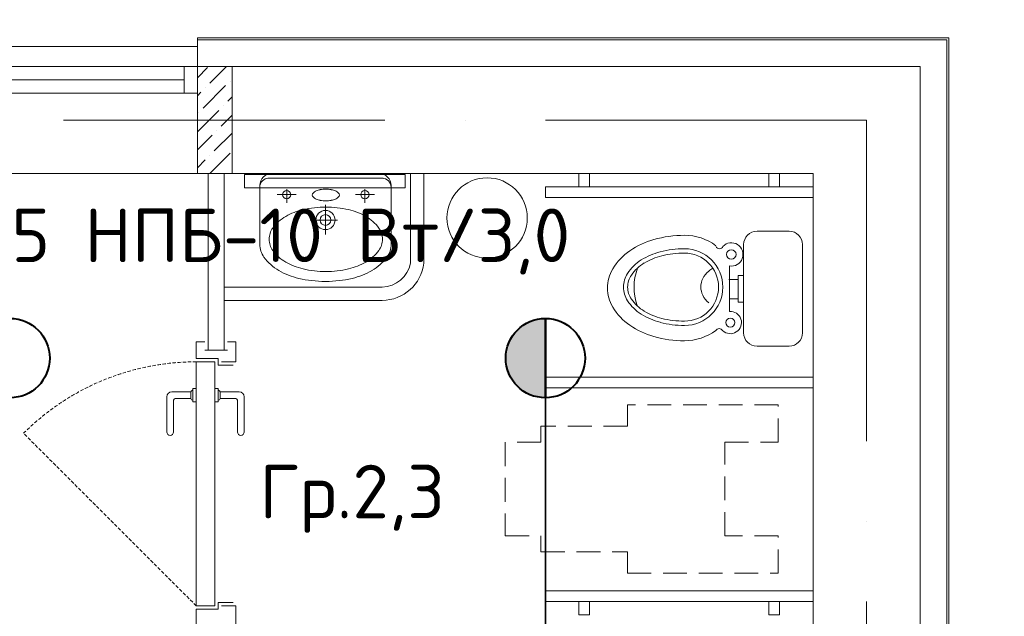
# Model space of a CAD drawing. Header units: millimetres. Extents: x 1114507 to 93926427, y 174473 to 817039.
# Tile 199 of 256: x 1573540 to 1577219, y 780570 to 782800. Entities that reach past the tile are written whole.
import ezdxf

# ---------------------------------------------------------------- set-up
doc = ezdxf.new("R2010")
doc.units = ezdxf.units.MM
for name, pattern in [('ACAD_ISO05W100', [33, 24, -3, 0, -3, 0, -3]), ('ACAD_ISO10W100', [18, 12, -3, 0, -3]), ('Beruniy Xref$0$DASHED', [19.05, 12.7, -6.35]), ('ШТРИХОВАЯ', [19.05, 12.7, -6.35])]:
    doc.linetypes.add(name, pattern=pattern)
doc.layers.add('АСО-стены кирпич 380 мм', color=7, linetype='Continuous', lineweight=35, true_color=0x745739)
for name, color, linetype, lineweight in [('ось', 252, 'ACAD_ISO05W100', 25), ('размеры', 12, 'Continuous', 15), ('Сантехника', 150, 'Continuous', 13)]:
    doc.layers.add(name, color=color, linetype=linetype, lineweight=lineweight)
doc.styles.add('ISOCPEUR 1', font='isocpeur.TTF')
doc.styles.add('Суннат', font='ariali.ttf', dxfattribs={"height": 250})

# ---------------------------------------------------------------- blocks, each defined once
blk = doc.blocks.new('blokqav2mak')
at = {"color": 251, "lineweight": 0, "ltscale": 100, "true_color": 0x4a4a4a}
blk.add_line((1570182, 782625.1), (1570182, 782732.1), dxfattribs=at)
at = {"color": 252, "lineweight": 0, "ltscale": 100}
for p, q in [((1572989, 782732.1), (1570182, 782732.1)), ((1572989, 775325.1), (1572989, 782732.1))]:
    blk.add_line(p, q, dxfattribs=at)
at = {"color": 32, "lineweight": 0, "ltscale": 100}
for p, q in [((1572982, 782725.1), (1570182, 782725.1)), ((1572982, 775325.1), (1572982, 782725.1))]:
    blk.add_line(p, q, dxfattribs=at)
at = {"lineweight": 0, "ltscale": 100}
for p, q in [((1570182, 782700.1), (1568782, 782700.1)), ((1572882, 782625.1), (1570182, 782625.1)), ((1570182, 782225.1), (1570182, 782625.1)), ((1572882, 775325.1), (1572882, 782625.1)), ((1570182, 782225.1), (1568782, 782225.1)), ((1572482, 782225.1), (1570182, 782225.1)), ((1570958.2, 782221.3), (1570358.2, 782221.3)), ((1570358.2, 782221.3), (1570358.2, 782171.3)), ((1570958.2, 782171.3), (1570958.2, 782221.3)), ((1570978.5, 782225.1), (1570978.5, 781889.9)), ((1571028.5, 782225.1), (1571028.5, 781889.9)), ((1572482, 775325.1), (1572482, 782225.1)), ((1570358.2, 782171.3), (1570958.2, 782171.3)), ((1570282, 781800.9), (1570872.3, 781800.9)), ((1570282, 781750.9), (1570872.3, 781750.9))]:
    blk.add_line(p, q, dxfattribs=at)
at = {"color": 5, "lineweight": 0}
for p, q in [((1570132, 782625.1), (1568832, 782625.1)), ((1570132, 782525.1), (1570132, 782625.1)), ((1570132, 782625.1), (1570182, 782625.1)), ((1570182, 782625.1), (1570182, 782525.1)), ((1570132, 782575.1), (1568832, 782575.1)), ((1570132, 782525.1), (1568832, 782525.1)), ((1570182, 782525.1), (1570132, 782525.1))]:
    blk.add_line(p, q, dxfattribs=at)
at = {"linetype": 'Continuous', "lineweight": 0, "ltscale": 100}
for p, q in [((1570182, 782583.2, 0), (1570220, 782621.2, 0)), ((1570228.4, 782562.2, 0), (1570291.3, 782625.1, 0)), ((1570304.1, 782570.6, 0), (1570304.1, 782570.6, 0)), ((1570203.1, 782469.6, 0), (1570287.3, 782553.8, 0)), ((1570211.5, 782545.4, 0), (1570211.5, 782545.4, 0)), ((1570182, 782515.9, 0), (1570194.7, 782528.6, 0)), ((1570295.7, 782494.9, 0), (1570312, 782511.2, 0)), ((1570182, 782381.2, 0), (1570262.1, 782461.2, 0)), ((1570278.9, 782478, 0), (1570278.9, 782478, 0)), ((1570186.3, 782452.8, 0), (1570186.3, 782452.8, 0)), ((1570270.5, 782402.3, 0), (1570312, 782443.8, 0)), ((1570253.6, 782385.4, 0), (1570253.6, 782385.4, 0)), ((1570182, 782313.8, 0), (1570236.8, 782368.6, 0)), ((1570245.2, 782309.7, 0), (1570312, 782376.5, 0)), ((1570182, 782246.5, 0), (1570211.5, 782276, 0)), ((1570228, 782225.1, 0), (1570304.1, 782301.2, 0)), ((1570228.4, 782292.8, 0), (1570228.4, 782292.8, 0)), ((1570295.7, 782225.5, 0), (1570295.7, 782225.5, 0))]:
    blk.add_line(p, q, dxfattribs=at)
at = {"color": 1, "linetype": 'ACAD_ISO10W100', "lineweight": 0, "ltscale": 100}
for q in [(1545682, 782425.1), (1572682, 766825.1)]:
    blk.add_line((1572682, 782425.1), q, dxfattribs=at)
at = {"lineweight": 0}
for p, q in [((1571647.3, 782225.1), (1571607.3, 782225.1)), ((1571607.3, 782225.1), (1571607.3, 782175.1)), ((1571647.3, 782175.1), (1571647.3, 782225.1)), ((1572316.7, 782175.1), (1572316.7, 782225.1)), ((1572316.7, 782225.1), (1572356.7, 782225.1)), ((1572356.7, 782225.1), (1572356.7, 782175.1)), ((1572482, 782175.1), (1571482, 782175)), ((1571482, 782175), (1571482, 782135)), ((1571607.3, 782175.1), (1571647.3, 782175.1)), ((1572356.7, 782175.1), (1572316.7, 782175.1)), ((1572482, 782135.1), (1572482, 782175.1)), ((1571482, 782135), (1572482, 782135.1)), ((1571482, 781423.6), (1571482, 781463.6)), ((1571482, 781463.6), (1572482, 781463.5)), ((1572482, 781463.5), (1572482, 781423.5)), ((1572482, 781423.5), (1571482, 781423.6)), ((1571482, 780625.2), (1571482, 780665.2)), ((1571482, 780665.2), (1572482, 780665.1)), ((1572482, 780665.1), (1572482, 780625.1)), ((1572482, 780625.1), (1571482, 780625.2)), ((1571647.3, 780625.1), (1571607.3, 780625.1)), ((1571607.3, 780625.1), (1571607.3, 780575.1)), ((1571647.3, 780575.1), (1571647.3, 780625.1)), ((1572316.7, 780575.1), (1572316.7, 780625.1)), ((1572316.7, 780625.1), (1572356.7, 780625.1)), ((1572356.7, 780625.1), (1572356.7, 780575.1)), ((1571607.3, 780575.1), (1571647.3, 780575.1)), ((1572356.7, 780575.1), (1572316.7, 780575.1))]:
    blk.add_line(p, q, dxfattribs=at)
at = {"color": 0, "lineweight": 0}
for p, q in [((1570209.2, 781596.4), (1570177.9, 781596.4)), ((1570177.9, 781596.4), (1570177.9, 781533.9)), ((1570326.1, 781596.4), (1570294.9, 781596.4)), ((1570326.1, 781521.4), (1570326.1, 781596.4)), ((1570209.2, 781565.1), (1570294.9, 781565.1)), ((1570177.9, 781533.9), (1570259.2, 781533.9)), ((1570177.9, 780608.9), (1570177.9, 781521.4)), ((1570177.9, 781521.4), (1570246.7, 781521.4)), ((1570246.7, 781521.4), (1570246.7, 780608.9)), ((1570259.2, 781533.9), (1570259.2, 781508.9)), ((1570259.2, 781508.9), (1570315.4, 781508.9)), ((1570271.7, 781521.4), (1570326.1, 781521.4)), ((1570068, 781390.1), (1570068, 781258.9)), ((1570158, 781408.9), (1570086.7, 781408.9)), ((1570157.9, 781408.9), (1570157.9, 781383.9)), ((1570165.4, 781415.1), (1570164.2, 781415.1)), ((1570165.4, 781371.4), (1570165.4, 781421.4)), ((1570165.4, 781421.4), (1570177.9, 781421.4)), ((1570177.9, 781421.4), (1570177.9, 781371.4)), ((1570259.2, 781421.4), (1570246.7, 781421.4)), ((1570259.2, 781371.4), (1570259.2, 781421.4)), ((1570259.2, 781415.1), (1570260.4, 781415.1)), ((1570266.6, 781408.9), (1570337.9, 781408.9)), ((1570266.7, 781408.9), (1570266.7, 781383.9)), ((1570356.6, 781390.1), (1570356.6, 781258.9)), ((1570093, 781258.9), (1570093, 781377.6)), ((1570099.2, 781383.9), (1570158, 781383.9)), ((1570164.2, 781377.6), (1570165.4, 781377.6)), ((1570177.9, 781371.4), (1570165.4, 781371.4)), ((1570246.7, 781371.4), (1570259.2, 781371.4)), ((1570260.4, 781377.6), (1570259.2, 781377.6)), ((1570325.4, 781383.9), (1570266.6, 781383.9)), ((1570331.6, 781258.9), (1570331.6, 781377.6)), ((1570259.2, 780596.4), (1570259.2, 780621.4)), ((1570259.2, 780621.4), (1570315.4, 780621.4)), ((1570246.7, 780608.9), (1570177.9, 780608.9)), ((1570177.9, 780533.9), (1570177.9, 780596.4)), ((1570177.9, 780596.4), (1570259.2, 780596.4)), ((1570271.7, 780608.9), (1570326.1, 780608.9)), ((1570326.1, 780608.9), (1570326.1, 780533.9))]:
    blk.add_line(p, q, dxfattribs=at)
at = {"linetype": 'ШТРИХОВАЯ', "lineweight": 0, "ltscale": 7}
for p, q in [((1572352, 781360), (1571788.3, 781360)), ((1571788.3, 781360), (1571788.3, 781280.4)), ((1572352, 781220.7), (1572352, 781360)), ((1571788.3, 781280.4), (1571465.3, 781280.4)), ((1571465.3, 781280.4), (1571465.3, 781220.7)), ((1571465.3, 781220.7), (1571332, 781220.7)), ((1571332, 781220.7), (1571332, 780870.7)), ((1572152, 780870.7), (1572152, 781220.7)), ((1572152, 781220.7), (1572352, 781220.7)), ((1571332, 780870.7), (1571465.3, 780870.7)), ((1571465.3, 780870.7), (1571465.3, 780811)), ((1572352, 780870.7), (1572152, 780870.7)), ((1572352, 780731.4), (1572352, 780870.7)), ((1571465.3, 780811), (1571788.3, 780811)), ((1571788.3, 780811), (1571788.3, 780731.4)), ((1571788.3, 780731.4), (1572352, 780731.4))]:
    blk.add_line(p, q, dxfattribs=at)
at = {"color": 0, "linetype": 'Beruniy Xref$0$DASHED', "lineweight": 0}
blk.add_line((1570177.9, 780608.9), (1569532.7, 781254.1), dxfattribs=at)
at = {"lineweight": 0, "ltscale": 100}
blk.add_circle((1571264.3, 782059), 150, dxfattribs=at)
for centre, radius, start, end in [((1570870.2, 781911.3), 110.4, 271.0783, 348.8567), ((1570870.7, 781910), 159.1, 270.5724, 352.7625)]:
    blk.add_arc(centre, radius, start, end, dxfattribs=at)
at = {"color": 0, "linetype": 'Beruniy Xref$0$DASHED', "lineweight": 0}
blk.add_arc((1570177.9, 780608.9), 912.5, 90, 135, dxfattribs=at)
at = {"color": 0, "lineweight": 0}
for centre, radius, start, end in [((1570086.7, 781390.1), 18.8, 90, 180), ((1570164.2, 781408.9), 6.25, 90, 180), ((1570260.4, 781408.9), 6.25, 0, 90), ((1570337.9, 781390.1), 18.8, 0, 90), ((1570099.2, 781377.6), 6.25, 90, 180), ((1570164.2, 781383.9), 6.25, 180, 270), ((1570260.4, 781383.9), 6.25, 270, 0), ((1570325.4, 781377.6), 6.25, 0, 90), ((1570080.5, 781258.9), 12.5, 180, 0), ((1570344.1, 781258.9), 12.5, 180, 0)]:
    blk.add_arc(centre, radius, start, end, dxfattribs=at)
at = {"layer": 'АСО-стены кирпич 380 мм', "color": 5, "lineweight": 0}
for p, q in [((1570222, 781565.1), (1570222, 782225.1)), ((1570282, 782225.1), (1570282, 781565.1)), ((1570282, 781565.1), (1570222, 781565.1))]:
    blk.add_line(p, q, dxfattribs=at)
at = {"layer": 'размеры', "lineweight": 0, "ltscale": 5}
for p, q in [((1570182, 782625.1), (1570312, 782625.1)), ((1570182, 782225.1), (1570182, 782625.1)), ((1570312, 782625.1), (1570312, 782225.1)), ((1570312, 782225.1), (1570182, 782225.1))]:
    blk.add_line(p, q, dxfattribs=at)
at = {"layer": 'Сантехника', "lineweight": 0}
for p, q in [((1570444.8, 782207.1), (1570660.4, 782207.1)), ((1570660.4, 782225.1), (1570460.1, 782225.1)), ((1570860.6, 782225.1), (1570660.4, 782225.1)), ((1570875.9, 782207.1), (1570660.4, 782207.1)), ((1570415.2, 782180.2), (1570415.2, 781954.9)), ((1570515.6, 782166.6), (1570515.6, 782115.3)), ((1570807.8, 782166.6), (1570807.8, 782115.3)), ((1570905.6, 781954.9), (1570905.6, 782180.2)), ((1570551.2, 782146.1), (1570480.1, 782146.1)), ((1570843.4, 782146.1), (1570772.2, 782146.1)), ((1570660.4, 782107.6), (1570660.4, 781997.3)), ((1570704.8, 782051.2), (1570603.7, 782051.2))]:
    blk.add_line(p, q, dxfattribs=at)
at = {"layer": 'Сантехника', "lineweight": 0, "ltscale": 5}
for p, q in [((1572272.6, 782009.5), (1572392.6, 782009.5)), ((1572272.6, 782009.5), (1572392.6, 782009.5)), ((1572222.6, 781629.5), (1572222.6, 781959.5)), ((1572222.6, 781629.5), (1572222.6, 781959.5)), ((1572442.6, 781959.5), (1572442.6, 781629.5)), ((1572442.6, 781959.5), (1572442.6, 781629.5)), ((1572169.7, 781879.6), (1572169.7, 781828.6)), ((1572169.7, 781879.6), (1572169.7, 781828.6)), ((1572201.9, 781844.3), (1572222.6, 781844.3)), ((1572201.9, 781828.6), (1572201.9, 781844.3)), ((1572201.9, 781844.3), (1572222.6, 781844.3)), ((1572201.9, 781828.6), (1572201.9, 781844.3)), ((1572222.6, 781844.3), (1572222.6, 781744.6)), ((1572222.6, 781844.3), (1572222.6, 781744.6)), ((1572167.6, 781828.6), (1572201.9, 781828.6)), ((1572167.6, 781828.6), (1572201.9, 781828.6)), ((1572169.7, 781828.6), (1572169.7, 781756.9)), ((1572169.7, 781828.6), (1572169.7, 781756.9)), ((1572201.9, 781756.9), (1572201.9, 781828.6)), ((1572201.9, 781756.9), (1572201.9, 781828.6)), ((1572169.7, 781756.9), (1572169.7, 781709.7)), ((1572201.9, 781756.9), (1572169.7, 781756.9)), ((1572169.7, 781756.9), (1572169.7, 781709.7)), ((1572201.9, 781756.9), (1572169.7, 781756.9)), ((1572201.9, 781744.6), (1572201.9, 781756.9)), ((1572201.9, 781744.6), (1572201.9, 781756.9)), ((1572222.6, 781744.6), (1572201.9, 781744.6)), ((1572222.6, 781744.6), (1572201.9, 781744.6)), ((1572392.6, 781579.5), (1572272.6, 781579.5)), ((1572392.6, 781579.5), (1572272.6, 781579.5))]:
    blk.add_line(p, q, dxfattribs=at)
at = {"layer": 'Сантехника', "lineweight": 0}
for centre, radius in [((1570515.6, 782146.1), 15.4), ((1570807.8, 782146.1), 15.4), ((1570660.4, 782051.2), 35.9), ((1570660.4, 782051.2), 20.1)]:
    blk.add_circle(centre, radius, dxfattribs=at)
at = {"layer": 'Сантехника', "lineweight": 0, "ltscale": 5}
for centre, radius in [((1572176.6, 781922.7), 17.7), ((1572176.6, 781922.7), 17.7), ((1572173, 781668.1), 16.8), ((1572173, 781668.1), 16.8)]:
    blk.add_circle(centre, radius, dxfattribs=at)
at = {"layer": 'Сантехника', "lineweight": 0}
for centre, radius, start, end in [((1570448.4, 782174), 33.3, 90, 180), ((1570460.1, 782180.2), 45, 90, 180), ((1570860.6, 782180.2), 45, 0, 90), ((1570872.3, 782174), 33.3, 0, 90), ((1570653.3, 782096.8), 69, 100.124, 113.3198), ((1570661.7, 782049.6), 117, 90, 100.124), ((1570661.7, 782049.6), 117, 79.876, 90), ((1570670.2, 782096.8), 69, 66.6802, 79.876), ((1570621.5, 782144.8), 10.3, 136.143, 180), ((1570621.5, 782144.8), 10.3, 180, 223.857), ((1570640.5, 782126.5), 36.7, 113.3198, 136.143), ((1570640.5, 782163.1), 36.7, 223.857, 246.6802), ((1570653.3, 782192.8), 69, 246.6802, 259.876), ((1570670.2, 782192.8), 69, 280.124, 293.3198), ((1570683, 782126.5), 36.7, 43.857, 66.6802), ((1570683, 782163.1), 36.7, 293.3198, 316.143), ((1570702, 782144.8), 10.3, 0, 43.857), ((1570702, 782144.8), 10.3, 316.143, 0), ((1570632.6, 781853), 243.6, 103.2739, 119.663), ((1570661.7, 781729.5), 370.4, 90, 103.2739), ((1570661.7, 782240), 117, 259.876, 270), ((1570661.7, 782240), 117, 270, 280.124), ((1570661.7, 781729.5), 370.4, 76.7261, 90), ((1570690.9, 781853), 243.6, 60.337, 76.7261), ((1570588.3, 781930.8), 154, 119.663, 143.9722), ((1570735.2, 781930.8), 154, 36.0278, 60.337), ((1570521.5, 781979.4), 71.4, 143.9722, 180), ((1570802, 781979.4), 71.4, 0, 36.0278), ((1570521.5, 781979.4), 71.4, 180, 216.0278), ((1570802, 781979.4), 71.4, 323.9722, 0), ((1570497.2, 781960.8), 82.2, 175.8804, 180), ((1570497.2, 781960.8), 82.2, 180, 216.0278), ((1570823.5, 781960.8), 82.2, 323.9722, 0), ((1570823.5, 781960.8), 82.2, 0, 4.1196), ((1570574.2, 782016.8), 177.4, 216.0278, 240.337), ((1570588.3, 782028), 154, 216.0278, 240.337), ((1570735.2, 782028), 154, 299.663, 323.9722), ((1570746.5, 782016.8), 177.4, 299.663, 323.9722), ((1570632.6, 782105.8), 243.6, 240.337, 256.7261), ((1570661.7, 782229.2), 370.4, 256.7261, 270), ((1570661.7, 782229.2), 370.4, 270, 283.2739), ((1570690.9, 782105.8), 243.6, 283.2739, 299.663), ((1570625.2, 782106.4), 280.6, 240.337, 256.7261), ((1570658.8, 782248.6), 426.7, 256.7261, 270), ((1570662, 782248.6), 426.7, 270, 283.2739), ((1570695.5, 782106.4), 280.6, 283.2739, 299.663), ((1570658.8, 782248.6), 426.7, 270, 270.2145), ((1570662, 782248.6), 426.7, 269.7855, 270), ((1571923.4, 781840.6), 221.7, 211.1508, 235.5781), ((1571970.6, 781909.5), 305.2, 235.5781, 254.1534)]:
    blk.add_arc(centre, radius, start, end, dxfattribs=at)
at = {"layer": 'Сантехника', "lineweight": 0, "ltscale": 5}
for centre, radius, start, end in [((1571970.6, 781684.7), 305.2, 105.8466, 124.4219), ((1571970.6, 781684.7), 305.2, 105.8466, 124.4219), ((1572001.5, 781575.8), 418.4, 90, 105.8466), ((1572001.5, 781575.8), 418.4, 90, 105.8466), ((1572001.5, 781797.1), 197.2, 53.3724, 90), ((1572001.5, 781797.1), 197.2, 53.3724, 90), ((1572272.6, 781959.5), 50, 90, 180), ((1572272.6, 781959.5), 50, 90, 180), ((1572392.6, 781959.5), 50, 0, 90), ((1572392.6, 781959.5), 50, 0, 90), ((1572001.5, 781582.9), 361.1, 90, 104.6039), ((1572001.5, 781582.9), 361.1, 90, 104.6039), ((1572001.5, 781800.6), 143.4, 270, 90), ((1572001.5, 781800.6), 143.4, 270, 90), ((1572132.6, 781957.5), 13.6, 200.6387, 339.3613), ((1572132.6, 781957.5), 13.6, 200.6387, 339.3613), ((1572176.6, 781922.7), 43.6, 260.8208, 136.5729), ((1572176.6, 781922.7), 43.6, 260.8208, 136.5729), ((1571923.4, 781753.6), 221.7, 124.4219, 148.8492), ((1571923.4, 781753.6), 221.7, 124.4219, 148.8492), ((1571973.5, 781690.3), 250.1, 104.6039, 122.1712), ((1571973.5, 781690.3), 250.1, 104.6039, 122.1712), ((1571973.9, 781686.7), 237.8, 103.9604, 120.9705), ((1571973.9, 781686.7), 237.8, 103.9604, 120.9705), ((1572001.5, 781575.7), 352.3, 90, 103.9604), ((1572001.5, 781575.7), 352.3, 90, 103.9604), ((1572001.5, 781800.6), 127.3, 270, 90), ((1572001.5, 781800.6), 127.3, 270, 90), ((1571851.4, 781797.1), 137.7, 148.8492, 180), ((1571930.9, 781758), 170.1, 122.1712, 146.6354), ((1571930.9, 781758), 170.1, 122.1712, 146.6354), ((1571931.9, 781756.8), 156.2, 120.9705, 145.3876), ((1571931.9, 781756.8), 156.2, 120.9705, 145.3876), ((1572026.3, 781798.8), 213, 159.9995, 198.4846), ((1572026.3, 781798.8), 213, 159.9995, 198.4846), ((1572156.9, 781782.9), 101, 119.2377, 129.9102), ((1572156.9, 781782.9), 101, 119.2377, 129.9102), ((1571866.2, 781800.6), 92.6, 146.6354, 180), ((1571866.2, 781800.6), 92.6, 146.6354, 180), ((1571868.3, 781800.6), 78.9, 145.3876, 180), ((1571868.3, 781800.6), 78.9, 145.3876, 180), ((1572133.3, 781801.1), 70.5, 153.6547, 180), ((1572133.3, 781801.1), 70.5, 153.6547, 180), ((1572147.6, 781794), 86.5, 129.9102, 153.6547), ((1572147.6, 781794), 86.5, 129.9102, 153.6547), ((1571851.4, 781797.1), 137.7, 180, 211.1508), ((1571866.2, 781800.6), 92.6, 180, 213.3646), ((1571866.2, 781800.6), 92.6, 180, 213.3646), ((1571868.3, 781800.6), 78.9, 180, 214.6124), ((1571868.3, 781800.6), 78.9, 180, 214.6124), ((1572133.3, 781801.1), 70.5, 180, 206.3453), ((1572133.3, 781801.1), 70.5, 180, 206.3453), ((1572147.6, 781808.2), 86.5, 206.3453, 230.0898), ((1572147.6, 781808.2), 86.5, 206.3453, 230.0898), ((1571923.4, 781840.6), 221.7, 211.1508, 235.5781), ((1571930.9, 781843.2), 170.1, 213.3646, 237.8288), ((1571930.9, 781843.2), 170.1, 213.3646, 237.8288), ((1571931.9, 781844.5), 156.2, 214.6124, 239.0295), ((1571931.9, 781844.5), 156.2, 214.6124, 239.0295), ((1571973.5, 781911), 250.1, 237.8288, 255.3961), ((1571973.5, 781911), 250.1, 237.8288, 255.3961), ((1571973.9, 781914.5), 237.8, 239.0295, 256.0396), ((1571973.9, 781914.5), 237.8, 239.0295, 256.0396), ((1572001.5, 782025.6), 352.3, 256.0396, 270), ((1572001.5, 782025.6), 352.3, 256.0396, 270), ((1572173, 781668.1), 41.7, 226.3561, 94.5234), ((1572173, 781668.1), 41.7, 226.3561, 94.5234), ((1571970.6, 781909.5), 305.2, 235.5781, 254.1534), ((1572001.5, 782018.3), 361.1, 255.3961, 270), ((1572001.5, 782018.3), 361.1, 255.3961, 270), ((1572001.5, 782018.3), 418.4, 254.1534, 270), ((1572001.5, 782018.3), 418.4, 254.1534, 270), ((1572001.5, 782018.3), 418.4, 254.1534, 270), ((1572001.5, 782018.3), 418.4, 254.1534, 270), ((1572001.5, 781797.1), 197.2, 270, 306.6276), ((1572001.5, 781797.1), 197.2, 270, 306.6276), ((1572001.5, 781797.1), 197.2, 270, 306.6276), ((1572001.5, 781797.1), 197.2, 270, 306.6276), ((1572131.4, 781630.5), 14.8, 30.1316, 149.8684), ((1572131.4, 781630.5), 14.8, 30.1316, 149.8684), ((1572272.6, 781629.5), 50, 180, 270), ((1572272.6, 781629.5), 50, 180, 270), ((1572392.6, 781629.5), 50, 270, 0), ((1572392.6, 781629.5), 50, 270, 0)]:
    blk.add_arc(centre, radius, start, end, dxfattribs=at)
blk = doc.blocks.new('имтмт')
at = {"layer": 'ось'}
h = blk.add_hatch(color=256, dxfattribs=at)
h.set_gradient(color2=(0, 0, 0), one_color=1)
h.paths.add_polyline_path([(342295.9, 169436.7, 0.414214), (342444.3, 169585.1, 0.414214), (342295.9, 169733.4)])
at = {"color": 1, "lineweight": 40}
for p, q in [((342295.9, 169733.4, 0), (342295.9, 169436.7, 0)), ((342295.9, 169733.4, 0), (342295.9, 169436.7, 0)), ((342295.9, 169436.7, 0), (342295.9, 169733.4, 0))]:
    blk.add_line(p, q, dxfattribs=at)
blk.add_circle((342295.9, 169585.1, 0), 148.3, dxfattribs=at)
blk.add_circle((342295.9, 169585.1, 0), 148.3, dxfattribs=at)
blk.add_circle((342295.9, 169585.1, 0), 148.3, dxfattribs=at)

msp = doc.modelspace()

# ---------------------------------------------------------------- linework, layer by layer
at = {"color": 0, "lineweight": 35, "ltscale": 100}
msp.add_line((1575504.2, 781386.8), (1575504.2, 779683.4), dxfattribs=at)

# ---------------------------------------------------------------- block references
at = {"color": 0}
msp.add_blockref('blokqav2mak', (4022.1, 0), dxfattribs=at)
at = {"lineweight": 40, "transparency": 33554646, "rotation": 180}
for p in [(1915800.1, 951120.2, 0), (1917800.1, 951120.2, 0)]:
    msp.add_blockref('имтмт', p, dxfattribs=at)

# ---------------------------------------------------------------- texts
at = {"linetype": 'ByBlock', "lineweight": 30, "ltscale": 10, "insert": (1197603, 784433.1, 0), "char_height": 250, "width": 18040, "attachment_point": 1, "style": 'ISOCPEUR 1'}
msp.add_mtext('     Рабочая документация по объекту: {\\C7;школы ^J}     Настоящий проект выполнен на основании чертежей марки АС, ВК и ОВ в соответствии с требованиями КМК и ПУЭ.\\P     Внешнее электроснабжение решается в отдельном проекте "Внутриплощадочных сетей"\\P     Проект энергоснабжения школы.\\P     Установленная мощность 33,6 кВт; Расчетная мощность 30,2 кВт  \\P     По надежности энергоснабжения школа относится к потребителям II категории.\\P\\pi1291.6675,t0,19518.5175;{\\LСиловое электрооборудование:\\P\\pi0,tz;}     В качестве вводно-распределительного и силового щита принят щит {\\C0;ПР11-3060-21УЗ (изготовить индв. по заказу) }. В качестве осветительного и силового щита принять щит ЩРВ-6 {\\C0;(изготовить индв. по заказу)} и щит комплектный ОЩВ.\\P\\pt0,19518.5175;     Электропотребителями здания  являются: освещение, штепсельные розетки, электропотребители технологического оборудования. Главный распределительный щит, силовые щиты и щиты освещения приняты сборными с модульными автоматическими выключателями с установкой на DIN-рейку по индивидуальному заказу. В распределительных щитах предусматривается устройство заземляющей шины. Фазораспределение злектронагрузок должно быть равномерным. Автоматические выключатели на розеточных группах имеют устройства  защитного отключения. \\P\\ptz;     Силовыми электроприемниками являются потребители сантехнического и технологического оборудования помещений. Магистральные и распределительные сети выполняются медным кабелем ВВГнг  в винипластовых  трубах в стенах срыто под штукатуркой. Ответвительные коробки установить скрыто на стене.\\P     1.  Розетки разместить на высоте 1800 мм от чистого пола в  помещениях   для  пребывания  детей  (А также см. уточнение по плану)  согласно пункта 12.34 КМК КМК КМК 2.04.17-19. ^J     2.  Выключатели во всех помещениях разместить на высоте 1800 мм.  Отступ от проёмов дверей - 200 мм, а также см. уточнение по плану.^J  Допускается установка выключателей под потолком с управлением при помощи шнура. ПУЭ п. 6.6.31.^J  Установка штепсельных розеток в ванных комнатах, душевых, мыльных помещениях бань, помещениях, содержащих нагреватели для саун (далее по тексту «саунах»), а также в стиральных помещениях прачечных не допускается ПУЭ п. 7.1.48.^JМинимальное расстояние от выключателей, штепсельных розеток и элементов электроустановок до газопроводов должно быть не менее 0,5 м ПУЭ п. 7.1.50.\\P{\\O      \\L\\oЭлектроосвещение}\\P     В соответствии КМК КМК 2.01.05-19. в проекте предусматривается общее рабочее, эвакуационное освещение на напряжение 220В.  Рабочее освещение предусматривается во всех помещениях комплекса, эвакуационное - в коридорах, в фойе, лестничных клетках, вестибюле. На выходах по пути эвакуации устанавливаются световые указатели "Выход" с аккумуляторными  батареями. Светильники аварийного освещения обозначаются значком "А" и выбираются из числа светильников рабочего освещения и питаются от щита ЩАО. Управление освещением выполняется включателями, устанавливаемыми по месту. Выбор светильников произведен в соответствии с назначением помещений, их конструктивными особенностями и характеристикой окружающей среды. В качестве источников света приняты светильники потолочные светодиодные LED панели и {\\C0;светодиодные линейные светильники} . Групповые сети освещения выполняются медным кабелем ВВГнг в винипластовой трубе.\\P\\pi1896.36,t0,28627.16;{\\LЗаземление}\\P\\pi0,tz;     Для защиты от поражения  электрическим током применяется система заземления TN-S  (используется 3я и 5я  жила  кабеля) и выполняется уравнивание потенциалов. Все металлические нетоковедущие части электрооборудования подлежат заземлению. В качестве заземляющих проводников используются нулевые провода сети и специальные заземляющие проводники, прокладываемые совместно с рабочими проводниками от электрощитов до электропотребителей. Сопротивление растеканию тока заземляющих устройств не должно превышать 4 Ом в любое время года. Внутренний контур заземления необходимо присоединить к наружному контуру заземления. Защита от заноса высокого потенциала и уравнивание потенциалов выполняется путем присоединения металлической арматуры фундаментов к горизонтальному  заземлителю. Все соединения выполнить сваркой.', dxfattribs=at)
at = {"color": 0, "char_height": 200, "attachment_point": 1, "style": 'Суннат'}
for s, insert, width in [('{\\fISOCPEUR|b0|i0|c0|p34;5\\fISOCPEUR|b0|i0|c204|p34; НПБ-10 Вт/3,0}', (1573508.6, 782094.1), 4126.459), ('{\\fISOCPEUR|b0|i0|c204|p34;Гр.\\fISOCPEUR|b0|i0|c0|p34;2,3}', (1574435.2, 781136.5), 2509.849)]:
    msp.add_mtext(s, dxfattribs=dict(at, insert=insert, width=width))

doc.saveas('drawing.dxf')
